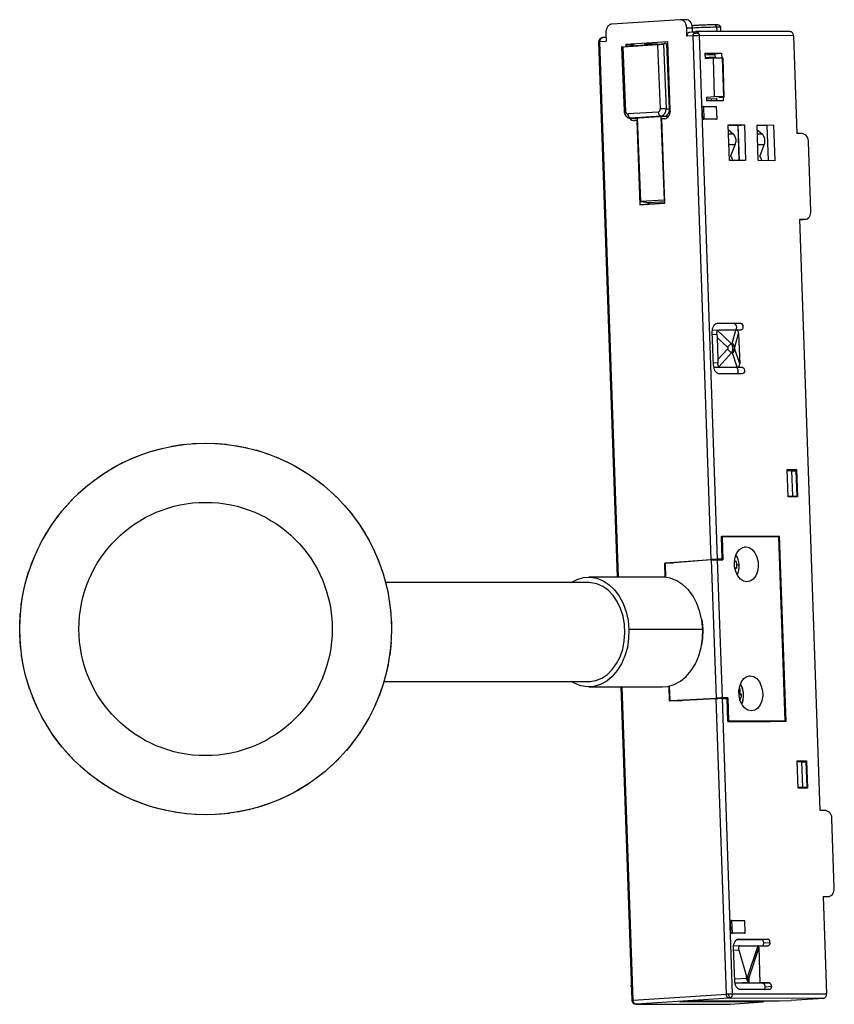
# Paper-space layout '_Inferior' of a CAD drawing. Header units: millimetres. Extents: x -8 to 89, y 94 to 211.
import ezdxf

# ---------------------------------------------------------------- set-up
doc = ezdxf.new("R2010")
doc.units = ezdxf.units.MM

psp = doc.layouts.new('_Inferior')

# ---------------------------------------------------------------- linework, layer by layer
at = {"color": 7, "linetype": 'Continuous', "lineweight": 25}
for p, q in [((70.35, 210.81), (62.25, 210.29)), ((71.06, 210.81), (70.38, 210.81)), ((74.65, 209.92), (74.67, 209.4)), ((75.16, 209.4), (75.14, 209.89)), ((61.55, 209.24), (61.59, 208.24)), ((71.15, 208.85), (71.12, 209.85)), ((71.12, 209.85), (71.8, 209.85)), ((71.89, 208.9), (71.15, 208.85)), ((71.47, 209.35), (72.21, 209.4)), ((71.81, 209.38), (71.8, 209.85)), ((74.03, 146.91), (71.89, 208.9)), ((83.38, 209.4), (72.21, 209.4)), ((72.6, 208.93), (74.74, 146.94)), ((83.75, 208.92), (72.6, 208.93)), ((83.75, 208.92), (84.15, 197.35)), ((60.69, 208.18), (62.88, 144.8)), ((61.59, 208.24), (60.85, 208.19)), ((63.04, 144.8), (60.85, 208.19)), ((61.57, 208.72), (61.13, 208.69)), ((63.39, 207.59), (63.71, 199.97)), ((63.5, 207.59), (63.83, 207.64)), ((67.69, 207.83), (63.56, 207.57)), ((63.56, 207.57), (63.87, 199.98)), ((68.76, 207.95), (63.83, 207.64)), ((68.89, 208.21), (63.89, 207.89)), ((63.89, 207.89), (63.89, 207.64)), ((63.89, 207.89), (64.83, 207.89)), ((64.83, 207.89), (64.84, 207.7)), ((66.16, 207.79), (66.16, 207.97)), ((66.16, 207.97), (67.71, 207.95)), ((67.71, 207.95), (67.66, 207.88)), ((68, 200.25), (67.69, 207.83)), ((68.76, 207.95), (68.36, 207.9)), ((68.36, 207.9), (68.67, 200.28)), ((68.51, 208.12), (68.52, 207.99)), ((68.76, 207.95), (68.9, 207.96)), ((69.07, 200.28), (68.76, 207.95)), ((69.17, 200.12), (68.89, 208.21)), ((73.28, 206.84), (75.25, 206.84)), ((73.28, 206.84), (73.3, 206.19)), ((74.5, 206.61), (73.28, 206.65)), ((74.5, 206.77), (73.58, 206.77)), ((74.5, 206.77), (75.25, 206.84)), ((74.52, 206.25), (74.5, 206.77)), ((75.25, 206.84), (75.27, 206.27)), ((73.29, 206.34), (73.76, 206.37)), ((74.27, 206.25), (73.29, 206.19)), ((74.51, 206.35), (73.76, 206.37)), ((73.76, 206.37), (73.77, 206.22)), ((75.32, 206.27), (74.27, 206.25)), ((74.42, 201.71), (74.27, 206.25)), ((75.32, 206.27), (75.48, 201.68)), ((75.57, 201.66), (75.42, 206.28)), ((69.01, 204.83), (68.89, 204.83)), ((69.1, 202.13), (69, 202.13)), ((69.1, 202.13), (69, 202.13)), ((73.45, 201.65), (74.42, 201.71)), ((73.46, 201.65), (73.47, 201.22)), ((73.46, 201.47), (74.68, 201.43)), ((75.44, 201.22), (73.47, 201.22)), ((74.03, 201.45), (74.04, 201.22)), ((75.48, 201.68), (74.42, 201.71)), ((74.69, 201.22), (74.68, 201.55)), ((75.55, 201.66), (74.91, 201.56)), ((75.43, 201.64), (75.44, 201.22)), ((67.75, 199.88), (64.14, 199.65)), ((68.67, 200.28), (69.07, 200.28)), ((69.16, 200.28), (69.07, 200.28)), ((72.89, 200.52), (72.96, 200.53)), ((73.01, 199.03), (72.96, 200.53)), ((73.1, 200.53), (72.96, 200.53)), ((73.1, 200.53), (73.15, 199.03)), ((73.1, 200.53), (74.66, 200.53)), ((74.71, 199.03), (74.66, 200.53)), ((64.39, 199.15), (64.75, 199.11)), ((64.47, 199.15), (64.39, 199.15)), ((68.08, 199.38), (64.47, 199.15)), ((64.47, 199.15), (64.84, 199.11)), ((64.84, 199.11), (64.75, 199.11)), ((68.45, 199.34), (64.84, 199.11)), ((64.84, 199.11), (65.25, 199.13)), ((65.23, 198.87), (64.94, 198.85)), ((65.23, 198.87), (65.57, 188.88)), ((65.26, 198.87), (65.23, 198.87)), ((65.25, 199.14), (65.65, 189.27)), ((68.94, 199.35), (68.04, 199.31)), ((68.04, 199.31), (68.45, 189.45)), ((68.45, 199.34), (68.08, 199.38)), ((68.47, 199.08), (68.17, 199.06)), ((68.52, 189.07), (68.17, 199.06)), ((68.95, 199.36), (68.45, 199.34)), ((73.01, 199.03), (72.94, 199.02)), ((74.63, 199.02), (72.94, 199.02)), ((73.01, 199.03), (73.15, 199.03)), ((74.71, 199.03), (73.15, 199.03)), ((74.63, 199.02), (74.7, 199.03)), ((74.71, 199.03), (74.7, 199.03)), ((76.03, 198.35), (77.94, 198.35)), ((76.18, 194.13), (76.03, 198.35)), ((77.19, 198.28), (76.03, 198.28)), ((77.16, 198.36), (77.31, 194.13)), ((77.19, 198.28), (77.94, 198.35)), ((77.34, 194.13), (77.19, 198.28)), ((77.94, 198.35), (78.08, 194.13)), ((79.44, 198.35), (81.39, 198.34)), ((79.59, 194.13), (79.44, 198.35)), ((80.64, 198.28), (79.45, 198.28)), ((81.39, 198.34), (80.64, 198.28)), ((80.78, 194.13), (80.64, 198.28)), ((81.39, 198.34), (81.53, 194.12)), ((76.63, 197.28), (76.05, 197.75)), ((76.63, 197.28), (76.07, 197.28)), ((80.05, 197.28), (79.46, 197.75)), ((80.05, 197.28), (79.48, 197.28)), ((84.84, 197.34), (84.15, 197.35)), ((76.86, 196), (76.11, 196.01)), ((76.3, 194.62), (76.86, 196)), ((80.29, 196), (79.52, 196)), ((79.76, 194.62), (80.29, 196)), ((85.82, 188.18), (85.54, 196.34)), ((78.08, 194.13), (76.18, 194.13)), ((81.53, 194.12), (79.59, 194.13)), ((68.52, 189.07), (65.57, 188.88)), ((65.57, 188.88), (66.08, 188.94)), ((68.45, 189.45), (65.65, 189.27)), ((65.65, 189.27), (66.62, 189.16)), ((66.08, 188.94), (68.52, 189.1)), ((66.51, 189.17), (66.52, 188.97)), ((66.62, 189.16), (68.51, 189.28)), ((66.62, 189.16), (66.62, 188.98)), ((68.45, 189.45), (68.51, 189.44)), ((84.5, 187.13), (85.21, 187.18)), ((84.5, 187.18), (85.18, 187.18)), ((86.92, 117.16), (84.5, 187.18)), ((84.5, 187.14), (85.18, 187.18)), ((74.28, 169.87), (74.14, 173.86)), ((74.87, 174.06), (74.15, 174.02)), ((76.76, 174.81), (74.58, 174.82)), ((74.73, 174.86), (74.79, 174.86)), ((74.77, 174.02), (76.37, 172.49)), ((74.79, 174.86), (77.49, 174.86)), ((77.52, 174.06), (74.88, 174.06)), ((76.51, 172.49), (76.94, 174.06)), ((77.49, 174.86), (76.76, 174.81)), ((74.16, 173.54), (74.67, 173.57)), ((74.72, 173.19), (74.81, 170.56)), ((74.72, 173.19), (75.94, 172.03)), ((76.82, 172.03), (77.26, 173.66)), ((77.26, 173.66), (77.39, 170.07)), ((75.94, 171.8), (74.81, 170.56)), ((75.94, 172.03), (76.37, 172.49)), ((76.37, 172.49), (76.51, 172.49)), ((77.39, 170.07), (76.82, 171.81)), ((76.41, 171.35), (74.92, 169.71)), ((76.54, 171.35), (76.41, 171.35)), ((77.09, 169.67), (76.54, 171.35)), ((74.79, 170.18), (74.27, 170.14)), ((74.79, 170.17), (74.27, 170.14)), ((76.93, 169.62), (74.31, 169.62)), ((74.32, 169.62), (75.03, 169.67)), ((75.03, 169.67), (77.67, 169.67)), ((77.67, 169.67), (76.93, 169.62)), ((77.7, 168.87), (74.99, 168.87)), ((7.69, 159.7), (9.14, 160.09)), ((9.14, 160.09), (9.14, 160.08)), ((10.13, 160.3), (11.61, 160.53)), ((10.13, 160.29), (10.13, 160.3)), ((11.61, 160.53), (11.62, 160.51)), ((12.62, 160.62), (14.12, 160.67)), ((12.62, 160.61), (12.62, 160.62)), ((14.12, 160.67), (14.12, 160.66)), ((15.14, 160.65), (16.63, 160.53)), ((15.14, 160.64), (15.14, 160.65)), ((16.63, 160.53), (16.63, 160.52)), ((17.64, 160.4), (19.11, 160.11)), ((17.64, 160.39), (17.64, 160.4)), ((19.11, 160.11), (19.11, 160.1)), ((20.09, 159.86), (21.52, 159.41)), ((20.09, 159.85), (20.09, 159.86)), ((5.33, 158.83), (6.73, 159.38)), ((5.34, 158.82), (5.33, 158.83)), ((6.73, 159.38), (6.73, 159.37)), ((7.69, 159.69), (7.69, 159.7)), ((21.52, 159.41), (21.52, 159.39)), ((22.47, 159.05), (23.84, 158.43)), ((22.47, 159.03), (22.47, 159.05)), ((3.09, 157.69), (4.41, 158.4)), ((3.1, 157.68), (3.09, 157.69)), ((4.41, 158.4), (4.42, 158.39)), ((23.84, 158.43), (23.83, 158.42)), ((24.73, 157.95), (24.74, 157.97)), ((24.74, 157.97), (26.03, 157.2)), ((83.02, 157.54), (84.11, 157.54)), ((83.13, 154.32), (83.02, 157.54)), ((83.59, 157.49), (83.02, 157.49)), ((84.11, 157.54), (83.59, 157.49)), ((83.6, 157.38), (83.59, 157.49)), ((84.11, 157.54), (84.23, 154.32)), ((1, 156.3), (2.23, 157.16)), ((1, 156.29), (1, 156.3)), ((2.23, 157.16), (2.24, 157.15)), ((26.03, 157.2), (26.02, 157.19)), ((26.86, 156.62), (26.87, 156.63)), ((26.87, 156.63), (28.07, 155.73)), ((83.53, 157.38), (83.02, 157.36)), ((83.53, 157.38), (83.64, 154.38)), ((83.53, 157.38), (84.04, 157.38)), ((84.04, 157.38), (84.14, 154.38)), ((-0.93, 154.69), (0.2, 155.68)), ((0.2, 155.68), (0.21, 155.67)), ((28.07, 155.73), (28.06, 155.72)), ((-2.66, 152.86), (-1.65, 153.98)), ((-1.65, 153.98), (-1.64, 153.97)), ((-0.92, 154.68), (-0.93, 154.69)), ((28.83, 155.06), (28.84, 155.07)), ((28.84, 155.07), (29.92, 154.03)), ((29.92, 154.03), (29.91, 154.02)), ((83.13, 154.36), (83.64, 154.38)), ((83.59, 154.34), (83.13, 154.35)), ((84.23, 154.32), (83.13, 154.32)), ((83.59, 154.34), (84.14, 154.38)), ((83.64, 154.38), (84.14, 154.38)), ((83.7, 154.32), (83.7, 154.35)), ((-2.65, 152.86), (-2.66, 152.86)), ((30.6, 153.28), (30.61, 153.29)), ((30.61, 153.29), (31.57, 152.13)), ((-4.17, 150.85), (-3.29, 152.07)), ((-3.29, 152.07), (-3.28, 152.07)), ((31.57, 152.13), (31.56, 152.12)), ((-4.16, 150.85), (-4.17, 150.85)), ((32.16, 151.31), (32.17, 151.32)), ((32.17, 151.32), (32.99, 150.06)), ((-5.44, 148.69), (-4.71, 150)), ((-4.71, 150), (-4.7, 149.99)), ((32.99, 150.06), (32.98, 150.05)), ((75.23, 149.67), (82.08, 149.66)), ((75.32, 146.94), (75.23, 149.67)), ((75.32, 149.57), (75.23, 149.56)), ((75.32, 149.57), (75.41, 146.87)), ((82.02, 149.56), (75.32, 149.57)), ((81.29, 149.61), (81.29, 149.56)), ((82.08, 149.66), (81.34, 149.61)), ((81.34, 149.61), (81.35, 149.56)), ((82.77, 127.79), (82.02, 149.56)), ((82.08, 149.66), (82.84, 127.69)), ((-5.43, 148.68), (-5.44, 148.69)), ((33.49, 149.17), (33.5, 149.18)), ((33.5, 149.18), (34.17, 147.84)), ((77.96, 148.39), (78.1, 148.4)), ((-6.45, 146.39), (-5.88, 147.77)), ((-5.88, 147.77), (-5.87, 147.77)), ((34.17, 147.84), (34.16, 147.83)), ((75.32, 146.94), (74.1, 146.85)), ((75.32, 146.94), (74.74, 146.94)), ((-6.44, 146.38), (-6.45, 146.39)), ((34.56, 146.9), (34.57, 146.91)), ((34.57, 146.91), (35.08, 145.5)), ((68.57, 144.79), (68.52, 146.39)), ((68.57, 146.39), (68.52, 146.39)), ((68.56, 146.33), (68.61, 144.78)), ((68.59, 146.5), (74.03, 146.91)), ((68.59, 146.5), (69.51, 146.5)), ((74.03, 146.84), (68.63, 146.43)), ((74.03, 146.84), (74.6, 130.47)), ((74.74, 146.87), (75.3, 130.49)), ((74.74, 146.87), (75.41, 146.87)), ((77, 146.64), (76.77, 146.6)), ((77.06, 145.86), (76.81, 145.87)), ((-7.2, 143.99), (-6.79, 145.43)), ((-6.79, 145.43), (-6.77, 145.43)), ((35.08, 145.5), (35.07, 145.49)), ((68.26, 144.8), (59.53, 144.8)), ((-7.19, 143.98), (-7.2, 143.99)), ((35.36, 144.52), (35.38, 144.53)), ((35.38, 144.53), (35.73, 143.07)), ((59.53, 144.15), (35.47, 144.15)), ((-7.67, 141.52), (-7.42, 143)), ((-7.42, 143), (-7.41, 142.99)), ((35.73, 143.07), (35.71, 143.07)), ((-7.65, 141.52), (-7.67, 141.52)), ((35.89, 142.07), (35.91, 142.07)), ((35.91, 142.07), (36.09, 140.58)), ((-7.85, 139.01), (-7.78, 140.51)), ((-7.78, 140.51), (-7.76, 140.51)), ((36.09, 140.58), (36.08, 140.58)), ((-7.84, 139.01), (-7.85, 139.01)), ((36.14, 139.57), (36.15, 139.57)), ((36.15, 139.57), (36.16, 138.07)), ((-7.75, 136.5), (-7.84, 138)), ((-7.84, 138), (-7.83, 138)), ((36.16, 138.07), (36.15, 138.07)), ((73.01, 138.61), (64.27, 138.61)), ((-7.73, 136.5), (-7.75, 136.5)), ((36.11, 137.06), (35.95, 135.57)), ((36.1, 137.06), (36.11, 137.06)), ((-7.36, 134.02), (-7.62, 135.49)), ((-7.62, 135.49), (-7.61, 135.49)), ((35.95, 135.57), (35.94, 135.57)), ((35.79, 134.56), (35.46, 133.1)), ((35.78, 134.57), (35.79, 134.56)), ((-7.34, 134.02), (-7.36, 134.02)), ((-6.69, 131.59), (-7.12, 133.03)), ((-7.12, 133.03), (-7.11, 133.03)), ((35.46, 133.1), (35.45, 133.1)), ((78.48, 133.11), (78.63, 133.12)), ((35.18, 132.13), (34.69, 130.71)), ((35.17, 132.13), (35.18, 132.13)), ((35.26, 132.45), (59.53, 132.45)), ((59.53, 131.8), (68.26, 131.8)), ((63.33, 131.8), (64.61, 94.7)), ((64.77, 94.72), (63.49, 131.8)), ((69.08, 130.21), (69.02, 131.88)), ((69.05, 131.89), (69.11, 130.28)), ((-6.68, 131.6), (-6.69, 131.59)), ((-6.34, 130.64), (-6.33, 130.65)), ((-5.75, 129.26), (-6.34, 130.64)), ((34.69, 130.71), (34.67, 130.71)), ((77.4, 131.09), (77.29, 131.08)), ((77.45, 131.52), (77.31, 131.51)), ((77.62, 130.85), (77.31, 130.82)), ((77.45, 131.52), (77.35, 131.62)), ((34.3, 129.77), (33.65, 128.42)), ((34.29, 129.78), (34.3, 129.77)), ((69.08, 130.21), (69.14, 130.21)), ((74.6, 130.4), (69.15, 130.11)), ((69.18, 130.19), (70.52, 130.18)), ((69.19, 130.19), (74.6, 130.47)), ((69.19, 130.19), (70.52, 130.18)), ((74.23, 130.38), (74.23, 130.39)), ((75.81, 95.43), (74.6, 130.4)), ((75.25, 130.45), (75.98, 130.49)), ((75.98, 130.49), (75.3, 130.49)), ((75.31, 130.42), (76.51, 95.45)), ((75.31, 130.42), (75.89, 130.42)), ((75.99, 127.69), (75.89, 130.42)), ((75.98, 130.49), (76.07, 127.79)), ((-5.73, 129.27), (-5.75, 129.26)), ((-4.54, 127.06), (-5.29, 128.36)), ((-5.29, 128.36), (-5.28, 128.36)), ((33.65, 128.42), (33.63, 128.43)), ((33.15, 127.53), (32.35, 126.27)), ((33.14, 127.54), (33.15, 127.53)), ((76.07, 127.79), (75.99, 127.79)), ((75.99, 127.7), (80.99, 127.69)), ((82.84, 127.69), (75.99, 127.69)), ((76.07, 127.79), (82.77, 127.79)), ((82.77, 127.79), (80.99, 127.69)), ((82.04, 127.7), (81.83, 127.69)), ((82.04, 127.75), (82.04, 127.7)), ((82.1, 127.7), (82.04, 127.7)), ((82.1, 127.75), (82.1, 127.69)), ((-4.53, 127.06), (-4.54, 127.06)), ((-3.1, 125), (-3.99, 126.21)), ((-3.99, 126.21), (-3.98, 126.21)), ((32.35, 126.27), (32.34, 126.27)), ((-3.09, 125.01), (-3.1, 125)), ((31.76, 125.44), (30.82, 124.27)), ((31.75, 125.45), (31.76, 125.44)), ((-2.45, 124.22), (-2.44, 124.23)), ((-1.43, 123.12), (-2.45, 124.22)), ((30.82, 124.27), (30.81, 124.28)), ((-1.42, 123.13), (-1.43, 123.12)), ((29.07, 122.47), (29.06, 122.48)), ((30.14, 123.52), (29.07, 122.47)), ((30.13, 123.53), (30.14, 123.52)), ((84.21, 123.03), (85.31, 123.03)), ((84.32, 119.81), (84.21, 123.03)), ((84.78, 122.98), (84.21, 122.98)), ((84.72, 122.92), (84.21, 122.9)), ((84.72, 122.92), (84.83, 119.92)), ((84.72, 122.92), (85.23, 122.92)), ((84.78, 122.98), (85.31, 123.03)), ((84.79, 122.92), (84.78, 122.98)), ((85.23, 122.92), (85.33, 119.92)), ((85.31, 123.03), (85.42, 119.81)), ((-0.7, 122.42), (-0.69, 122.43)), ((0.44, 121.44), (-0.7, 122.42)), ((0.45, 121.45), (0.44, 121.44)), ((28.31, 121.8), (27.13, 120.87)), ((28.3, 121.81), (28.31, 121.8)), ((1.25, 120.83), (1.26, 120.84)), ((2.49, 119.99), (1.25, 120.83)), ((26.3, 120.3), (25.02, 119.51)), ((26.29, 120.31), (26.3, 120.3)), ((27.13, 120.87), (27.12, 120.88)), ((2.5, 120), (2.49, 119.99)), ((3.37, 119.48), (3.37, 119.49)), ((4.7, 118.79), (3.37, 119.48)), ((24.12, 119.03), (22.76, 118.4)), ((24.12, 119.04), (24.12, 119.03)), ((25.02, 119.51), (25.01, 119.52)), ((84.32, 119.9), (84.83, 119.92)), ((84.78, 119.88), (84.32, 119.88)), ((85.42, 119.81), (84.32, 119.81)), ((84.78, 119.88), (85.33, 119.92)), ((84.83, 119.92), (85.33, 119.92)), ((84.89, 119.81), (84.89, 119.89)), ((4.7, 118.8), (4.7, 118.79)), ((5.62, 118.37), (5.63, 118.38)), ((7.03, 117.84), (5.62, 118.37)), ((7.03, 117.85), (7.03, 117.84)), ((21.82, 118.02), (20.4, 117.55)), ((21.82, 118.04), (21.82, 118.02)), ((22.76, 118.4), (22.76, 118.41)), ((7.99, 117.53), (8, 117.54)), ((9.45, 117.16), (7.99, 117.53)), ((9.45, 117.17), (9.45, 117.16)), ((10.44, 116.96), (10.44, 116.98)), ((11.93, 116.76), (10.44, 116.96)), ((11.93, 116.77), (11.93, 116.76)), ((12.94, 116.68), (12.94, 116.7)), ((14.44, 116.65), (12.94, 116.68)), ((14.44, 116.66), (14.44, 116.65)), ((16.95, 116.83), (15.45, 116.69)), ((15.45, 116.69), (15.45, 116.7)), ((16.95, 116.84), (16.95, 116.83)), ((19.42, 117.29), (17.95, 116.98)), ((17.95, 116.98), (17.95, 116.99)), ((19.41, 117.3), (19.42, 117.29)), ((20.4, 117.55), (20.39, 117.56)), ((87.6, 117.16), (86.92, 117.16)), ((88.59, 108), (88.31, 116.16)), ((87.27, 107), (87.95, 107)), ((87.27, 107), (87.67, 95.45)), ((87.27, 106.97), (87.43, 106.97)), ((87.43, 106.97), (87.95, 107)), ((87.46, 106.97), (87.98, 107)), ((76.29, 104.13), (76.21, 104.13)), ((76.43, 104.14), (76.29, 104.13)), ((76.34, 102.64), (76.29, 104.13)), ((76.43, 104.14), (76.48, 102.64)), ((76.43, 104.14), (77.98, 104.14)), ((78.04, 102.64), (77.98, 104.14)), ((76.27, 102.63), (76.34, 102.64)), ((77.96, 102.63), (76.27, 102.63)), ((76.34, 102.64), (76.48, 102.64)), ((78.04, 102.64), (76.48, 102.64)), ((77.96, 102.63), (78.03, 102.64)), ((78.04, 102.64), (78.03, 102.64)), ((77.1, 101.9), (79.95, 101.89)), ((77.3, 101.94), (77.25, 101.94)), ((77.3, 101.94), (80.68, 101.94)), ((79.95, 101.89), (80.68, 101.94)), ((80.23, 101.5), (80.97, 101.54)), ((76.8, 96.95), (76.66, 100.95)), ((76.67, 100.62), (77.27, 100.65)), ((77.45, 101.14), (76.72, 101.1)), ((77.27, 100.65), (78.19, 97.49)), ((77.47, 101.15), (80.71, 101.14)), ((79.52, 101.14), (78.33, 97.49)), ((79.64, 100.96), (78.46, 97.33)), ((79.64, 100.96), (79.78, 96.75)), ((76.79, 97.22), (78.22, 97.31)), ((78.52, 96.81), (76.88, 96.7)), ((78.19, 97.49), (78.33, 97.49)), ((78.22, 97.31), (78.22, 97.33)), ((78.36, 97.33), (78.22, 97.33)), ((78.46, 97.33), (78.47, 96.82)), ((78.52, 96.81), (79.78, 96.75)), ((64.53, 96.45), (64.53, 96.43)), ((64.53, 96.43), (64.55, 96.43)), ((80.13, 96.7), (76.88, 96.7)), ((80.89, 95.95), (77.51, 95.95)), ((80.86, 96.75), (79.78, 96.75)), ((80.13, 96.7), (80.86, 96.75)), ((80.41, 96.3), (81.15, 96.35)), ((64.77, 94.72), (75.81, 95.43)), ((76.16, 94.93), (65.12, 94.22)), ((70.3, 94.51), (72.21, 94.64)), ((80.17, 94.51), (70.3, 94.51)), ((72.21, 94.64), (82.08, 94.63)), ((87.32, 94.92), (76.16, 94.93)), ((80.11, 94.46), (76.28, 94.21)), ((76.51, 95.45), (87.67, 95.45)), ((80.11, 94.46), (80.17, 94.51)), ((80.16, 94.63), (80.17, 94.51)), ((82.08, 94.63), (83.49, 94.68)), ((87.32, 94.92), (83.49, 94.68)), ((65.11, 94.22), (76.26, 94.21)), ((65.12, 94.22), (65.11, 94.22)), ((76.28, 94.21), (65.12, 94.22)), ((76.26, 94.21), (76.28, 94.21))]:
    psp.add_line(p, q, dxfattribs=at)
at = {"color": 7, "linetype": 'Continuous', "lineweight": 25, "flags": 128}
for points in [[(85.18, 187.18), (85.31, 187.2), (85.44, 187.25), (85.55, 187.35), (85.65, 187.47), (85.73, 187.62), (85.78, 187.79), (85.81, 187.98), (85.82, 188.18)], [(74.14, 173.86), (74.15, 174.06), (74.18, 174.25), (74.24, 174.42), (74.32, 174.57), (74.42, 174.69), (74.53, 174.79), (74.66, 174.84), (74.79, 174.86)], [(76.91, 174.06), (76.97, 174.13), (77.02, 174.26), (77.04, 174.41), (77.01, 174.57), (76.95, 174.7), (76.86, 174.78), (76.76, 174.81)], [(77.49, 174.86), (77.6, 174.83), (77.69, 174.74), (77.75, 174.61), (77.78, 174.46), (77.76, 174.31), (77.71, 174.18), (77.62, 174.09), (77.52, 174.06)], [(77.09, 168.87), (77.15, 168.94), (77.2, 169.07), (77.22, 169.22), (77.19, 169.37), (77.13, 169.5), (77.04, 169.59), (76.93, 169.62)], [(77.67, 169.67), (77.77, 169.64), (77.87, 169.55), (77.93, 169.42), (77.95, 169.27), (77.94, 169.11), (77.89, 168.98), (77.8, 168.9), (77.7, 168.87)], [(78.24, 144.24), (77.84, 144.32), (77.47, 144.57), (77.15, 144.95), (76.92, 145.45), (76.79, 146.02), (76.77, 146.62), (76.86, 147.18), (77.06, 147.68), (77.35, 148.07), (77.71, 148.32), (78.1, 148.4)], [(78.1, 148.4), (78.5, 148.32), (78.87, 148.07), (79.19, 147.68), (79.42, 147.18), (79.56, 146.61), (79.58, 146.02), (79.48, 145.45), (79.28, 144.95), (78.99, 144.57), (78.64, 144.32), (78.24, 144.24)], [(57.45, 144.15), (58.14, 144.52), (58.91, 144.75), (59.69, 144.8), (60.47, 144.67), (61.23, 144.37), (61.93, 143.9), (62.57, 143.29), (63.13, 142.53), (63.59, 141.66), (63.94, 140.7), (64.17, 139.67), (64.27, 138.61)], [(73.01, 138.61), (72.91, 139.67), (72.68, 140.7), (72.33, 141.66), (71.87, 142.53), (71.31, 143.29), (70.67, 143.9), (69.96, 144.37), (69.21, 144.67), (68.43, 144.8), (68.26, 144.8)], [(59.53, 132.45), (59.65, 132.45), (60.37, 132.57), (61.07, 132.84), (61.72, 133.28), (62.31, 133.86), (62.82, 134.56), (63.23, 135.38), (63.54, 136.28), (63.73, 137.23), (63.8, 138.22), (63.75, 139.21), (63.58, 140.18), (63.29, 141.08), (62.89, 141.91), (62.39, 142.64), (61.82, 143.24), (61.17, 143.7), (60.48, 144), (59.76, 144.14), (59.53, 144.15)], [(72.87, 139.88), (72.93, 139.56), (73.03, 138.57)], [(64.27, 138.61), (64.24, 137.53), (64.09, 136.48), (63.81, 135.48), (63.41, 134.55), (62.9, 133.73), (62.31, 133.03), (61.64, 132.48), (60.91, 132.08), (60.14, 131.86), (59.36, 131.8), (58.58, 131.93), (57.82, 132.23), (57.45, 132.45)], [(68.26, 131.8), (68.88, 131.86), (69.64, 132.08), (70.37, 132.48), (71.04, 133.03), (71.64, 133.73), (72.14, 134.55), (72.54, 135.48), (72.82, 136.48), (72.98, 137.53), (73.01, 138.61)], [(73.03, 138.57), (73, 137.58), (72.88, 136.76)], [(78.77, 128.95), (78.37, 129.04), (78, 129.28), (77.68, 129.67), (77.45, 130.17), (77.31, 130.74), (77.29, 131.33), (77.39, 131.9), (77.59, 132.4), (77.88, 132.79), (78.23, 133.03), (78.63, 133.12)], [(78.63, 133.12), (79.03, 133.03), (79.4, 132.79), (79.72, 132.4), (79.95, 131.9), (80.09, 131.33), (80.11, 130.74), (80.01, 130.17), (79.81, 129.67), (79.52, 129.28), (79.17, 129.04), (78.77, 128.95)], [(87.95, 107), (88.08, 107.02), (88.2, 107.08), (88.32, 107.17), (88.42, 107.29), (88.49, 107.45), (88.55, 107.62), (88.58, 107.81), (88.59, 108)], [(76.66, 100.95), (76.67, 101.14), (76.7, 101.33), (76.76, 101.5), (76.84, 101.65), (76.93, 101.78), (77.05, 101.87), (77.17, 101.93), (77.3, 101.94)], [(80.97, 101.54), (80.97, 101.46), (80.95, 101.39), (80.93, 101.32), (80.9, 101.26), (80.86, 101.21), (80.81, 101.17), (80.77, 101.15), (80.71, 101.14)], [(78.36, 97.33), (78.37, 97.09), (78.37, 96.91)], [(81.15, 96.35), (81.15, 96.27), (81.13, 96.2), (81.11, 96.13), (81.08, 96.07), (81.04, 96.02), (80.99, 95.98), (80.94, 95.96), (80.89, 95.95)], [(64.68, 94.46), (64.69, 94.45), (64.71, 94.42)]]:
    psp.add_lwpolyline(points, dxfattribs=at)
at = {"color": 7, "linetype": 'Continuous', "lineweight": 25}
for radius in [22, 15]:
    psp.add_circle((14.16, 138.66), radius, dxfattribs=at)
for centre, radius, start, end in [((74.78, 167.05), 42.87, 90.1699, 93.9886), ((74.39, 209.94), 0.261, 354.2028, 83.7811), ((74.82, 208.42), 1.51, 77.9391, 96.5487), ((72.25, 208.45), 0.75, 91.3162, 116.4851), ((72.27, 208.51), 0.7, 66.4241, 92.7958), ((61.19, 208.19), 0.5, 93.5391, 181.9775), ((60.83, 207.6), 0.591, 88.2596, 104.0712), ((60.68, 208.13), 0.352, 54.7478, 74.2327), ((63.88, 199), 0.986, 90.9049, 100.3569), ((64.18, 199.95), 0.31, 174.6707, 263.7742), ((64.62, 199.61), 0.478, 175.3441, 252.0064), ((67.67, 200.2), 0.327, 283.5451, 9.243), ((68.23, 199.84), 0.478, 175.3441, 252.0064), ((69.02, 183.57), 16.71, 91.1817, 93.4982), ((67.89, 200.15), 0.787, 283.5451, 9.243), ((68.25, 200.15), 0.831, 283.5451, 9.243), ((68.25, 199.98), 0.93, 283.5336, 8.7771), ((64.93, 199.52), 0.671, 212.8006, 270.268), ((84.61, 196.43), 0.931, 354.0627, 75.8779), ((75.5, 193.94), 1.09, 10.104, 41.6951), ((78.92, 193.93), 1.1, 10.1633, 39.8595), ((69.51, 164.64), 9.62, 44.1984, 48.0547), ((76.1, 171.87), 0.732, 12.5736, 56.5307), ((76.13, 171.92), 0.708, 306.2615, 350.5179), ((75.2, 169.77), 0.923, 173.7892, 257.0469), ((74.87, 146.15), 2.44, 2.8519, 31.8561), ((68.65, 146.34), 0.0933, 104.1051, 188.6695), ((76.67, 151.89), 5.65, 273.8377, 276.4764), ((74.87, 146.06), 2.45, 335.5321, 4.9916), ((75.27, 130.82), 2.58, 335.9485, 31.2574), ((69.2, 130.27), 0.0872, 174.3138, 263.1793), ((87.39, 116.26), 0.923, 353.7892, 77.0469), ((80.6, 101.58), 0.369, 353.7892, 77.0469), ((78.38, 96.1), 1.29, 89.4546, 91.1729), ((78.39, 96.62), 0.766, 87.0249, 89.4978), ((80.78, 96.39), 0.369, 353.7892, 77.0469), ((64.77, 93.91), 0.812, 90.4208, 101.91), ((65.11, 94.72), 0.5, 181.9775, 269.9651), ((77.75, 96.26), 1.93, 205.1451, 214.9488), ((76.66, 95.46), 0.581, 212.3643, 234.4343), ((65.03, 94.68), 0.412, 219.7868, 262.3528)]:
    psp.add_arc(centre, radius, start, end, dxfattribs=at)
for points, knots in [([(62.25, 210.29), (62.23, 210.28), (62.18, 210.28), (62.12, 210.26), (62.05, 210.24), (61.96, 210.19), (61.85, 210.1), (61.74, 209.97), (61.65, 209.8), (61.59, 209.62), (61.55, 209.43), (61.55, 209.3), (61.55, 209.24)], [0, 0, 0, 0, 0.060099, 0.119808, 0.179664, 0.240199, 0.369538, 0.500121, 0.62939, 0.760042, 0.879663, 1, 1, 1, 1]), ([(71.12, 209.85), (71.12, 209.89), (71.11, 209.95), (71.1, 210.04), (71.08, 210.13), (71.05, 210.25), (70.98, 210.4), (70.88, 210.55), (70.76, 210.67), (70.63, 210.76), (70.49, 210.8), (70.4, 210.81), (70.35, 210.81)], [0, 0, 0, 0, 0.060099, 0.119808, 0.179664, 0.240199, 0.369538, 0.500121, 0.62939, 0.760042, 0.879663, 1, 1, 1, 1]), ([(71.8, 209.85), (71.79, 210.11), (71.7, 210.37), (71.41, 210.72), (71.22, 210.82), (71.03, 210.81)], [0, 0, 0, 0, 0.5, 0.5, 1, 1, 1, 1]), ([(73.53, 210.19), (73.41, 210.18), (73.14, 210.17), (72.7, 210.16), (72.28, 210.13), (71.94, 210.11), (71.82, 210.1), (71.75, 210.09)], [0, 0, 0, 0, 0.156048, 0.365964, 0.576093, 0.787047, 1, 1, 1, 1]), ([(74.42, 210.2), (74.31, 210.2), (74.07, 210.2), (73.74, 210.19), (73.54, 210.19), (73.53, 210.19)], [0, 0, 0, 0, 0.427597, 0.968468, 1, 1, 1, 1]), ([(75.14, 209.89), (75.13, 209.93), (75.12, 210), (75.07, 210.08), (75.02, 210.13), (74.96, 210.16), (74.92, 210.17), (74.88, 210.18), (74.82, 210.19), (74.72, 210.2), (74.57, 210.2), (74.42, 210.2), (74.39, 210.2)], [0, 0, 0, 0, 0.074749, 0.136185, 0.188361, 0.233963, 0.274406, 0.319351, 0.39528, 0.612746, 0.923286, 1, 1, 1, 1]), ([(71.15, 208.85), (71.15, 208.88), (71.15, 208.92), (71.16, 209), (71.19, 209.1), (71.23, 209.2), (71.29, 209.27), (71.35, 209.32), (71.41, 209.35), (71.45, 209.35), (71.47, 209.35)], [0, 0, 0, 0, 0.0783046, 0.1582032, 0.3262858, 0.4997206, 0.6249392, 0.7598042, 0.8775444, 1, 1, 1, 1]), ([(72.6, 208.93), (72.51, 208.93), (72.38, 208.92), (72.12, 208.91), (71.99, 208.91), (71.89, 208.9)], [0, 0, 0, 0, 0.5, 0.5, 1, 1, 1, 1]), ([(71.92, 209.13), (71.94, 209.21), (71.98, 209.28), (72.09, 209.38), (72.15, 209.4), (72.21, 209.4)], [0, 0, 0, 0, 0.5, 0.5, 1, 1, 1, 1]), ([(72.21, 209.4), (72.28, 209.41), (72.35, 209.38), (72.47, 209.29), (72.52, 209.23), (72.55, 209.15)], [0, 0, 0, 0, 0.5, 0.5, 1, 1, 1, 1]), ([(83.75, 208.92), (83.75, 209.05), (83.7, 209.18), (83.56, 209.35), (83.46, 209.4), (83.37, 209.39)], [0, 0, 0, 0, 0.5, 0.5, 1, 1, 1, 1]), ([(60.85, 208.19), (60.85, 208.22), (60.85, 208.26), (60.86, 208.32), (60.86, 208.36), (60.87, 208.39), (60.87, 208.4), (60.88, 208.41), (60.88, 208.42), (60.88, 208.42), (60.88, 208.42)], [0, 0, 0, 0, 0.279125, 0.531765, 0.773047, 0.888379, 0.944741, 0.972596, 0.991113, 1, 1, 1, 1]), ([(60.88, 208.42), (60.88, 208.44), (60.9, 208.47), (60.92, 208.53), (60.95, 208.57), (61, 208.62), (61.07, 208.68), (61.14, 208.69), (61.17, 208.69)], [0, 0, 0, 0, 0.1184, 0.234311, 0.351734, 0.468059, 0.715129, 1, 1, 1, 1]), ([(63.56, 207.57), (63.52, 207.56), (63.48, 207.56), (63.42, 207.56), (63.4, 207.56), (63.39, 207.57), (63.4, 207.57), (63.44, 207.58), (63.46, 207.58), (63.5, 207.59)], [0, 0, 0, 0, 0.25, 0.25, 0.5, 0.5, 0.75, 0.75, 1, 1, 1, 1]), ([(68.36, 207.9), (68.32, 207.89), (68.27, 207.89), (68.15, 207.87), (68.09, 207.87), (67.96, 207.85), (67.89, 207.85), (67.78, 207.84), (67.73, 207.83), (67.69, 207.83)], [0, 0, 0, 0, 0.25, 0.25, 0.5, 0.5, 0.75, 0.75, 1, 1, 1, 1]), ([(75.32, 206.27), (75.34, 206.27), (75.39, 206.27), (75.42, 206.27), (75.41, 206.27), (75.41, 206.27)], [0, 0, 0, 0, 0.40768, 0.829513, 1, 1, 1, 1]), ([(75.55, 201.66), (75.57, 201.66), (75.58, 201.67), (75.55, 201.67), (75.52, 201.67), (75.48, 201.68)], [0, 0, 0, 0, 0.5, 0.5, 1, 1, 1, 1]), ([(63.71, 199.97), (63.71, 199.89), (63.73, 199.71), (63.86, 199.46), (64.07, 199.26), (64.3, 199.16), (64.45, 199.15), (64.51, 199.15)], [0, 0, 0, 0, 0.177732, 0.417641, 0.639915, 0.848744, 1, 1, 1, 1]), ([(76.91, 196.18), (76.96, 196.35), (76.97, 196.54), (76.91, 196.89), (76.83, 197.05), (76.73, 197.17)], [0, 0, 0, 0, 0.5, 0.5, 1, 1, 1, 1]), ([(74.77, 174.02), (74.76, 174.01), (74.74, 173.99), (74.71, 173.95), (74.69, 173.9), (74.67, 173.82), (74.65, 173.71), (74.66, 173.62), (74.67, 173.57)], [0, 0, 0, 0, 0.131126, 0.257915, 0.38198, 0.50504, 0.754331, 1, 1, 1, 1]), ([(74.77, 174.02), (74.78, 174.03), (74.79, 174.04), (74.82, 174.05), (74.85, 174.06), (74.87, 174.06), (74.88, 174.06)], [0, 0, 0, 0, 0.256687, 0.508175, 0.755562, 1, 1, 1, 1]), ([(74.67, 173.57), (74.68, 173.51), (74.71, 173.38), (74.72, 173.25), (74.72, 173.19)], [0, 0, 0, 0, 0.53157, 1, 1, 1, 1]), ([(75.94, 172.03), (75.97, 172), (75.99, 171.96), (75.99, 171.88), (75.97, 171.83), (75.94, 171.8)], [0, 0, 0, 0, 0.5, 0.5, 1, 1, 1, 1]), ([(76.37, 172.49), (76.39, 172.46), (76.42, 172.4), (76.46, 172.31), (76.5, 172.22), (76.52, 172.12), (76.54, 172.03), (76.55, 171.89), (76.54, 171.73), (76.5, 171.53), (76.44, 171.41), (76.41, 171.35)], [0, 0, 0, 0, 0.085896, 0.170751, 0.254592, 0.337447, 0.419348, 0.500325, 0.662925, 0.829404, 1, 1, 1, 1]), ([(76.54, 171.35), (76.55, 171.38), (76.57, 171.43), (76.58, 171.51), (76.6, 171.59), (76.61, 171.67), (76.61, 171.76), (76.62, 171.84), (76.61, 171.96), (76.6, 172.12), (76.56, 172.32), (76.53, 172.43), (76.51, 172.49)], [0, 0, 0, 0, 0.074074, 0.147195, 0.219415, 0.290787, 0.361366, 0.431209, 0.500374, 0.662511, 0.828819, 1, 1, 1, 1]), ([(76.82, 171.81), (76.81, 171.84), (76.81, 171.88), (76.8, 171.97), (76.81, 172), (76.82, 172.03)], [0, 0, 0, 0, 0.5, 0.5, 1, 1, 1, 1]), ([(74.81, 170.56), (74.81, 170.53), (74.81, 170.47), (74.81, 170.38), (74.8, 170.28), (74.79, 170.21), (74.79, 170.18)], [0, 0, 0, 0, 0.226518, 0.468444, 0.726165, 1, 1, 1, 1]), ([(74.79, 170.18), (74.78, 170.15), (74.78, 170.1), (74.78, 170.03), (74.79, 169.96), (74.81, 169.88), (74.86, 169.78), (74.9, 169.74), (74.92, 169.71)], [0, 0, 0, 0, 0.123721, 0.246219, 0.369739, 0.496472, 0.74288, 1, 1, 1, 1]), ([(74.92, 169.71), (74.93, 169.7), (74.94, 169.69), (74.97, 169.68), (75, 169.67), (75.02, 169.67), (75.03, 169.67)], [0, 0, 0, 0, 0.255374, 0.504692, 0.751637, 1, 1, 1, 1]), ([(74.03, 146.91), (74.05, 146.91), (74.08, 146.92), (74.14, 146.92), (74.2, 146.92), (74.26, 146.93), (74.33, 146.93), (74.39, 146.93), (74.44, 146.93), (74.5, 146.94), (74.55, 146.94), (74.59, 146.94), (74.64, 146.94), (74.67, 146.94), (74.71, 146.94), (74.73, 146.94), (74.74, 146.94)], [0, 0, 0, 0, 0.089527, 0.176272, 0.260233, 0.34141, 0.419803, 0.495412, 0.568235, 0.638274, 0.705527, 0.769994, 0.831675, 0.89057, 0.946678, 1, 1, 1, 1]), ([(77.15, 146.98), (77.13, 147.06), (77.09, 147.21), (77, 147.33), (76.96, 147.4)], [0, 0, 0, 0, 0.461233, 1, 1, 1, 1]), ([(68.52, 146.39), (68.52, 146.4), (68.52, 146.42), (68.52, 146.44), (68.54, 146.47), (68.56, 146.49), (68.58, 146.5), (68.59, 146.5)], [0, 0, 0, 0, 0.1637169, 0.3266924, 0.4999375, 0.7448792, 1, 1, 1, 1]), ([(74.03, 146.84), (74.08, 146.84), (74.13, 146.85), (74.25, 146.86), (74.32, 146.86), (74.46, 146.86), (74.53, 146.87), (74.65, 146.87), (74.7, 146.87), (74.74, 146.87)], [0, 0, 0, 0, 0.25, 0.25, 0.5, 0.5, 0.75, 0.75, 1, 1, 1, 1]), ([(77, 146.64), (76.98, 146.64), (76.93, 146.64), (76.85, 146.64), (76.79, 146.63), (76.76, 146.63)], [0, 0, 0, 0, 0.333521, 0.666479, 1, 1, 1, 1]), ([(77.06, 145.86), (77.04, 145.86), (77, 145.85), (76.93, 145.84), (76.87, 145.84), (76.83, 145.83), (76.81, 145.83)], [0, 0, 0, 0, 0.290284, 0.552751, 0.788637, 1, 1, 1, 1]), ([(77.11, 145.08), (77.12, 145.09), (77.21, 145.25), (77.28, 145.62), (77.34, 146.01), (77.31, 146.23), (77.3, 146.27)], [0, 0, 0, 0, 0.045974, 0.472299, 0.901638, 1, 1, 1, 1]), ([(77.83, 130.71), (77.84, 130.76), (77.86, 130.99), (77.79, 131.41), (77.66, 131.85), (77.52, 132.07), (77.47, 132.14)], [0, 0, 0, 0, 0.104832, 0.455416, 0.8077, 1, 1, 1, 1]), ([(77.39, 130.16), (77.41, 130.2), (77.45, 130.29), (77.5, 130.43), (77.55, 130.57), (77.59, 130.71), (77.61, 130.8), (77.62, 130.85)], [0, 0, 0, 0, 0.200626, 0.400313, 0.599687, 0.799374, 1, 1, 1, 1]), ([(77.4, 131.09), (77.41, 131.14), (77.43, 131.24), (77.45, 131.38), (77.45, 131.48), (77.45, 131.52)], [0, 0, 0, 0, 0.333521, 0.666479, 1, 1, 1, 1]), ([(77.62, 130.85), (77.6, 130.88), (77.56, 130.93), (77.48, 131.01), (77.43, 131.07), (77.4, 131.09)], [0, 0, 0, 0, 0.333521, 0.666479, 1, 1, 1, 1]), ([(69.15, 130.11), (69.15, 130.11), (69.13, 130.11), (69.11, 130.12), (69.1, 130.14), (69.08, 130.17), (69.08, 130.2), (69.08, 130.21)], [0, 0, 0, 0, 0.163717, 0.326692, 0.499937, 0.744879, 1, 1, 1, 1]), ([(75.3, 130.49), (75.26, 130.49), (75.21, 130.49), (75.09, 130.49), (75.03, 130.48), (74.89, 130.48), (74.82, 130.48), (74.7, 130.47), (74.64, 130.47), (74.6, 130.47)], [0, 0, 0, 0, 0.25, 0.25, 0.5, 0.5, 0.75, 0.75, 1, 1, 1, 1]), ([(75.31, 130.42), (75.29, 130.42), (75.26, 130.42), (75.2, 130.42), (75.13, 130.42), (75.05, 130.41), (74.97, 130.41), (74.87, 130.41), (74.78, 130.41), (74.68, 130.4), (74.63, 130.4), (74.6, 130.4)], [0, 0, 0, 0, 0.084176, 0.175093, 0.272747, 0.377136, 0.488257, 0.606107, 0.730684, 0.861982, 1, 1, 1, 1]), ([(77.64, 129.8), (77.65, 129.81), (77.74, 129.96), (77.8, 130.23), (77.82, 130.49), (77.82, 130.56)], [0, 0, 0, 0, 0.07002, 0.719333, 1, 1, 1, 1]), ([(80.23, 101.5), (80.23, 101.51), (80.23, 101.55), (80.22, 101.61), (80.2, 101.67), (80.18, 101.72), (80.14, 101.78), (80.1, 101.83), (80.05, 101.87), (80, 101.89), (79.97, 101.89), (79.95, 101.89)], [0, 0, 0, 0, 0.091121, 0.182494, 0.276011, 0.383902, 0.500097, 0.625206, 0.759986, 0.87765, 1, 1, 1, 1]), ([(80.1, 101.14), (80.12, 101.16), (80.17, 101.21), (80.23, 101.34), (80.23, 101.44), (80.23, 101.5)], [0, 0, 0, 0, 0.286002, 0.643001, 1, 1, 1, 1]), ([(77.47, 101.15), (77.45, 101.14), (77.42, 101.14), (77.38, 101.13), (77.35, 101.11), (77.32, 101.08), (77.29, 101.04), (77.25, 100.97), (77.23, 100.84), (77.26, 100.72), (77.27, 100.65)], [0, 0, 0, 0, 0.083834, 0.165317, 0.246077, 0.327783, 0.412051, 0.500354, 0.74595, 1, 1, 1, 1]), ([(79.64, 100.96), (79.64, 100.99), (79.63, 101.03), (79.62, 101.08), (79.59, 101.12), (79.56, 101.14), (79.53, 101.14), (79.52, 101.14)], [0, 0, 0, 0, 0.232761, 0.428638, 0.606063, 0.789128, 1, 1, 1, 1]), ([(77.51, 95.95), (77.49, 95.95), (77.45, 95.95), (77.38, 95.97), (77.32, 95.99), (77.24, 96.03), (77.13, 96.11), (77.02, 96.24), (76.93, 96.4), (76.86, 96.57), (76.81, 96.76), (76.8, 96.89), (76.8, 96.95)], [0, 0, 0, 0, 0.060099, 0.119808, 0.179664, 0.240199, 0.369538, 0.500121, 0.62939, 0.760042, 0.879663, 1, 1, 1, 1]), ([(78.33, 97.49), (78.34, 97.47), (78.35, 97.44), (78.35, 97.4), (78.36, 97.38)], [0, 0, 0, 0, 0.5337506, 1, 1, 1, 1]), ([(78.37, 96.91), (78.38, 96.9), (78.4, 96.88), (78.43, 96.86), (78.45, 96.84), (78.47, 96.83), (78.47, 96.82)], [0, 0, 0, 0, 0.257429, 0.508218, 0.754866, 1, 1, 1, 1]), ([(64.55, 96.29), (64.55, 96.3), (64.54, 96.34), (64.53, 96.39), (64.53, 96.43)], [0, 0, 0, 0, 0.197877, 1, 1, 1, 1]), ([(80.41, 96.3), (80.41, 96.32), (80.41, 96.36), (80.4, 96.42), (80.38, 96.48), (80.36, 96.53), (80.32, 96.59), (80.28, 96.63), (80.23, 96.67), (80.18, 96.7), (80.15, 96.7), (80.13, 96.7)], [0, 0, 0, 0, 0.094538, 0.189252, 0.286251, 0.387709, 0.49721, 0.619943, 0.751822, 0.873625, 1, 1, 1, 1]), ([(80.28, 95.95), (80.3, 95.97), (80.35, 96.02), (80.41, 96.15), (80.41, 96.25), (80.41, 96.3)], [0, 0, 0, 0, 0.286001, 0.643001, 1, 1, 1, 1]), ([(64.97, 94.27), (64.96, 94.29), (64.93, 94.31), (64.89, 94.35), (64.85, 94.41), (64.82, 94.48), (64.78, 94.58), (64.77, 94.67), (64.77, 94.72)], [0, 0, 0, 0, 0.131722, 0.260299, 0.388348, 0.517582, 0.739664, 1, 1, 1, 1]), ([(76.16, 94.93), (76.07, 94.93), (75.99, 94.98), (75.85, 95.17), (75.81, 95.3), (75.81, 95.43)], [0, 0, 0, 0, 0.5, 0.5, 1, 1, 1, 1]), ([(76.01, 95.44), (76.1, 95.44), (76.19, 95.45), (76.37, 95.45), (76.45, 95.45), (76.51, 95.45)], [0, 0, 0, 0, 0.5, 0.5, 1, 1, 1, 1]), ([(76.51, 95.45), (76.52, 95.36), (76.5, 95.27), (76.44, 95.11), (76.39, 95.04), (76.33, 94.99)], [0, 0, 0, 0, 0.5, 0.5, 1, 1, 1, 1]), ([(87.32, 94.92), (87.42, 94.93), (87.51, 94.99), (87.64, 95.18), (87.68, 95.31), (87.67, 95.45)], [0, 0, 0, 0, 0.5, 0.5, 1, 1, 1, 1]), ([(65.12, 94.22), (65.09, 94.22), (65.07, 94.23), (65.03, 94.24), (65.02, 94.25), (65, 94.26), (64.99, 94.26), (64.98, 94.27), (64.98, 94.27), (64.97, 94.27)], [0, 0, 0, 0, 0.5, 0.5, 0.75, 0.75, 0.875, 0.875, 1, 1, 1, 1])]:
    psp.add_open_spline(points, degree=3, knots=knots, dxfattribs=at)
for points in [[(71.89, 208.9), (71.89, 208.98), (71.9, 209.06), (71.92, 209.13)], [(72.55, 209.15), (72.58, 209.08), (72.59, 209), (72.6, 208.93)], [(76.73, 197.17), (76.7, 197.21), (76.67, 197.25), (76.63, 197.28)], [(80.26, 196.99), (80.21, 197.11), (80.13, 197.21), (80.05, 197.28)], [(76.86, 196), (76.88, 196.06), (76.9, 196.12), (76.91, 196.18)], [(80.37, 196.42), (80.38, 196.62), (80.34, 196.82), (80.26, 196.99)], [(80.29, 196), (80.34, 196.13), (80.37, 196.27), (80.37, 196.42)], [(77.26, 173.66), (77.25, 173.92), (77.14, 174.06), (76.94, 174.06)], [(77.09, 169.67), (77.29, 169.67), (77.39, 169.81), (77.39, 170.07)], [(77.05, 146.25), (77.04, 146.38), (77.03, 146.51), (77, 146.64)], [(77.06, 145.86), (77.06, 145.99), (77.06, 146.12), (77.05, 146.25)], [(78.22, 97.33), (78.22, 97.36), (78.21, 97.41), (78.2, 97.46), (78.19, 97.49)], [(78.37, 96.91), (78.28, 97), (78.23, 97.15), (78.22, 97.31)], [(78.33, 97.49), (78.37, 97.46), (78.4, 97.42), (78.43, 97.38)], [(78.36, 97.38), (78.36, 97.37), (78.36, 97.35), (78.36, 97.33)], [(78.46, 97.33), (78.43, 97.33), (78.4, 97.33), (78.36, 97.33)], [(78.43, 97.38), (78.44, 97.36), (78.45, 97.34), (78.46, 97.33)], [(78.52, 96.81), (78.5, 96.81), (78.49, 96.81), (78.47, 96.82)], [(75.81, 95.43), (75.86, 95.43), (75.93, 95.44), (76.01, 95.44)], [(76.33, 94.99), (76.28, 94.95), (76.22, 94.93), (76.16, 94.93)]]:
    psp.add_open_spline(points, degree=3, dxfattribs=at)

doc.saveas('drawing.dxf')
